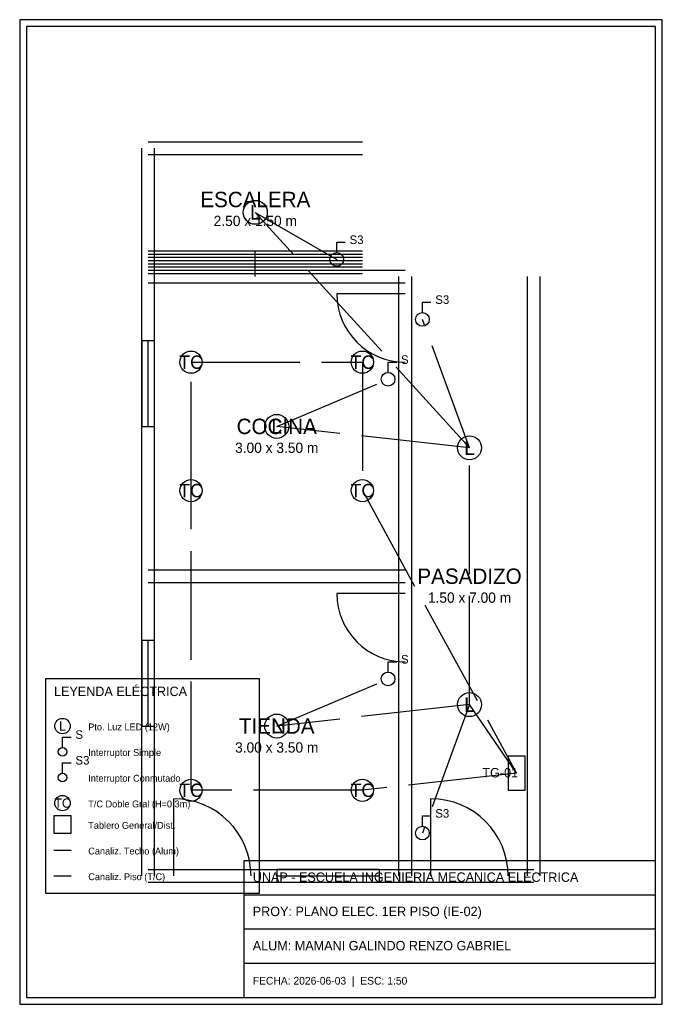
# Model space of a CAD drawing. Header units: metres. Extents: x -1.5 to 6, y -1.5 to 10.
import ezdxf
from ezdxf.enums import TextEntityAlignment as Align

# ---------------------------------------------------------------- set-up
doc = ezdxf.new("R2010")
doc.units = ezdxf.units.M
doc.linetypes.add('DASHED', pattern=[1.524, 1.27, -0.254])
for name, color, linetype in [('ELEC_ALUMBRADO', 3, 'Continuous'), ('ELEC_CONDUIT', 3, 'Continuous'), ('ELEC_TOMACORRIENTES', 6, 'Continuous'), ('ESCALERAS', 8, 'Continuous'), ('MARCO', 7, 'Continuous'), ('MUROS', 8, 'Continuous'), ('PUERTAS', 8, 'Continuous'), ('TEXTOS', 8, 'Continuous'), ('VENTANAS', 8, 'Continuous')]:
    doc.layers.add(name, color=color, linetype=linetype)

msp = doc.modelspace()

# ---------------------------------------------------------------- linework, layer by layer
at = {"layer": 'ELEC_ALUMBRADO', "color": 3}
for p, q in [((2.2, 7.28), (2.2, 7.4)), ((2.2, 7.4), (2.3, 7.4)), ((3.2, 6.58), (3.2, 6.7)), ((3.2, 6.7), (3.3, 6.7)), ((2.8, 5.88), (2.8, 6)), ((2.8, 6), (2.9, 6)), ((2.8, 2.38), (2.8, 2.5)), ((2.8, 2.5), (2.9, 2.5)), ((3.2, 0.58), (3.2, 0.7)), ((3.2, 0.7), (3.3, 0.7))]:
    msp.add_line(p, q, dxfattribs=at)
at = {"layer": 'ELEC_ALUMBRADO', "color": 1}
msp.add_lwpolyline([(4.2, 1), (4.4, 1), (4.4, 1.4), (4.2, 1.4)], close=True, dxfattribs=at)
at = {"layer": 'ELEC_ALUMBRADO', "color": 3}
for centre, radius in [((1.25, 7.75), 0.14), ((2.2, 7.2), 0.08), ((3.2, 6.5), 0.08), ((2.8, 5.8), 0.08), ((1.5, 5.25), 0.14), ((3.75, 5), 0.14), ((2.8, 2.3), 0.08), ((3.75, 2), 0.14), ((1.5, 1.75), 0.14), ((3.2, 0.5), 0.08)]:
    msp.add_circle(centre, radius, dxfattribs=at)
at = {"layer": 'ELEC_CONDUIT', "color": 3, "linetype": 'DASHED'}
for p, q in [((3.75, 5), (1.25, 7.75)), ((1.25, 7.75), (2.2, 7.2)), ((3.75, 5), (3.2, 6.5)), ((1.5, 5.25), (2.8, 5.8)), ((3.75, 5), (1.5, 5.25)), ((3.75, 2), (3.75, 5)), ((1.5, 1.75), (2.8, 2.3)), ((3.75, 2), (1.5, 1.75)), ((3.75, 2), (3.2, 0.5)), ((4.3, 1.2), (3.75, 2))]:
    msp.add_line(p, q, dxfattribs=at)
at = {"layer": 'ELEC_CONDUIT', "color": 6, "linetype": 'DASHED'}
for p, q in [((0.5, 4.5), (0.5, 6)), ((0.5, 6), (2.5, 6)), ((2.5, 6), (2.5, 4.5)), ((0.5, 1), (0.5, 4.5)), ((2.5, 4.5), (4.3, 1.2)), ((4.3, 1.2), (2.5, 1)), ((2.5, 1), (0.5, 1))]:
    msp.add_line(p, q, dxfattribs=at)
at = {"layer": 'ELEC_TOMACORRIENTES', "color": 6}
for centre in [(0.5, 6), (2.5, 6), (0.5, 4.5), (2.5, 4.5), (0.5, 1), (2.5, 1)]:
    msp.add_circle(centre, 0.13, dxfattribs=at)
at = {"layer": 'ESCALERAS', "color": 8}
for p, q in [((0, 7.3), (2.5, 7.3)), ((0, 7.2625), (1.25, 7.2625)), ((1.25, 7), (1.25, 7.3)), ((1.25, 7.2625), (2.5, 7.2625)), ((0, 7.225), (1.25, 7.225)), ((0, 7.1875), (1.25, 7.1875)), ((0, 7.15), (1.25, 7.15)), ((1.25, 7.225), (2.5, 7.225)), ((1.25, 7.1875), (2.5, 7.1875)), ((1.25, 7.15), (2.5, 7.15)), ((0, 7.1125), (1.25, 7.1125)), ((0, 7.075), (1.25, 7.075)), ((0, 7.0375), (1.25, 7.0375)), ((1.25, 7.1125), (2.5, 7.1125)), ((1.25, 7.075), (2.5, 7.075)), ((1.25, 7.0375), (2.5, 7.0375))]:
    msp.add_line(p, q, dxfattribs=at)
at = {"layer": 'MARCO', "color": 7}
for p, q in [((6, 10), (-1.5, 10)), ((-1.5, 10), (-1.5, -1.5)), ((5.92, 9.92), (-1.42, 9.92)), ((-1.42, 9.92), (-1.42, -1.42)), ((5.92, -1.42), (5.92, 9.92)), ((6, -1.5), (6, 10)), ((1.12, -1.42), (1.12, 0.18)), ((1.12, 0.18), (5.92, 0.18)), ((1.12, -0.22), (5.92, -0.22)), ((1.12, -0.62), (5.92, -0.62)), ((1.12, -1.02), (5.92, -1.02)), ((-1.42, -1.42), (5.92, -1.42)), ((-1.5, -1.5), (6, -1.5))]:
    msp.add_line(p, q, dxfattribs=at)
at = {"layer": 'MUROS', "color": 8}
for p, q in [((0, 8.575), (2.5, 8.575)), ((-0.075, 7), (-0.075, 8.5)), ((0, 8.425), (2.5, 8.425)), ((0.075, 7), (0.075, 8.5)), ((0, 7.075), (3, 7.075)), ((0, 7.075), (2.5, 7.075)), ((-0.075, 3.5), (-0.075, 7)), ((0, 6.925), (3, 6.925)), ((0, 6.925), (2.5, 6.925)), ((0.075, 3.5), (0.075, 7)), ((2.925, 3.5), (2.925, 7)), ((2.925, 0), (2.925, 7)), ((3.075, 3.5), (3.075, 7)), ((3.075, 0), (3.075, 7)), ((4.425, 0), (4.425, 7)), ((4.575, 0), (4.575, 7)), ((0, 3.575), (3, 3.575)), ((-0.075, 0), (-0.075, 3.5)), ((0.075, 0), (0.075, 3.5)), ((2.925, 0), (2.925, 3.5)), ((3.075, 0), (3.075, 3.5)), ((0, 3.425), (3, 3.425)), ((0, 0.075), (3, 0.075)), ((3, 0.075), (4.5, 0.075)), ((0, -0.075), (3, -0.075)), ((3, -0.075), (4.5, -0.075))]:
    msp.add_line(p, q, dxfattribs=at)
at = {"layer": 'PUERTAS', "color": 2}
for p, q in [((3, 6.8), (2.2, 6.8)), ((3, 3.3), (2.2, 3.3)), ((0.3, 0), (0.3, 0.9)), ((3.3, 0), (3.3, 0.9))]:
    msp.add_line(p, q, dxfattribs=at)
for centre, radius, start, end in [((3, 6.8), 0.8, 180, 270), ((3, 3.3), 0.8, 180, 270), ((0.3, 0), 0.9, 0, 90), ((3.3, 0), 0.9, 0, 90)]:
    msp.add_arc(centre, radius, start, end, dxfattribs=at)
at = {"layer": 'TEXTOS', "color": 3}
for p, q in [((-1, 1.5), (-1, 1.62)), ((-1, 1.62), (-0.9, 1.62)), ((-1, 1.2), (-1, 1.32)), ((-1, 1.32), (-0.9, 1.32))]:
    msp.add_line(p, q, dxfattribs=at)
at = {"layer": 'TEXTOS', "color": 3, "linetype": 'DASHED'}
msp.add_line((-1.1, 0.3), (-0.9, 0.3), dxfattribs=at)
at = {"layer": 'TEXTOS', "color": 6, "linetype": 'DASHED'}
msp.add_line((-1.1, 0), (-0.9, 0), dxfattribs=at)
at = {"layer": 'TEXTOS', "color": 8}
msp.add_lwpolyline([(-1.2, -0.2), (1.3, -0.2), (1.3, 2.3), (-1.2, 2.3)], close=True, dxfattribs=at)
at = {"layer": 'TEXTOS', "color": 1}
msp.add_lwpolyline([(-1.1, 0.5), (-0.9, 0.5), (-0.9, 0.7), (-1.1, 0.7)], close=True, dxfattribs=at)
at = {"layer": 'TEXTOS', "color": 3}
for centre, radius in [((-1, 1.75), 0.09), ((-1, 1.45), 0.05), ((-1, 1.15), 0.05)]:
    msp.add_circle(centre, radius, dxfattribs=at)
at = {"layer": 'TEXTOS', "color": 6}
msp.add_circle((-1, 0.85), 0.09, dxfattribs=at)
at = {"layer": 'VENTANAS', "color": 4}
for p, q in [((0.075, 6.25), (-0.075, 6.25)), ((-0.075, 6.25), (-0.075, 5.25)), ((0, 5.25), (0, 6.25)), ((0.075, 5.25), (0.075, 6.25)), ((-0.075, 5.25), (0.075, 5.25)), ((0.075, 2.75), (-0.075, 2.75)), ((-0.075, 2.75), (-0.075, 1.75)), ((0, 1.75), (0, 2.75)), ((0.075, 1.75), (0.075, 2.75)), ((-0.075, 1.75), (0.075, 1.75)), ((2.7, 0.075), (1.5, 0.075)), ((1.5, 0.075), (1.5, -0.075)), ((1.5, 0), (2.7, 0)), ((2.7, -0.075), (2.7, 0.075)), ((1.5, -0.075), (2.7, -0.075))]:
    msp.add_line(p, q, dxfattribs=at)

# ---------------------------------------------------------------- texts
at = {"layer": 'ELEC_ALUMBRADO', "color": 3}
for p in [(1.25, 7.75), (1.5, 5.25), (3.75, 5), (3.75, 2), (1.5, 1.75)]:
    msp.add_text('L', height=0.168, dxfattribs=at).set_placement(p, align=Align.MIDDLE_CENTER)
for s, p in [('S3', (2.35, 7.38)), ('S3', (3.35, 6.68)), ('S', (2.95, 5.98)), ('S', (2.95, 2.48)), ('S3', (3.35, 0.68))]:
    msp.add_text(s, height=0.1, dxfattribs=at).set_placement(p)
at = {"layer": 'ELEC_ALUMBRADO', "color": 1}
msp.add_text('TG-01', height=0.11, dxfattribs=at).set_placement((3.9, 1.15))
at = {"layer": 'ELEC_TOMACORRIENTES', "color": 6}
for p in [(0.5, 6), (2.5, 6), (0.5, 4.5), (2.5, 4.5), (0.5, 1), (2.5, 1)]:
    msp.add_text('TC', height=0.156, dxfattribs=at).set_placement(p, align=Align.MIDDLE_CENTER)
at = {"layer": 'TEXTOS', "color": 8}
for s, height, p in [('ESCALERA', 0.18, (1.25, 7.9)), ('2.50 x 1.50 m', 0.12, (1.25, 7.65)), ('COCINA', 0.18, (1.5, 5.25)), ('3.00 x 3.50 m', 0.12, (1.5, 5)), ('PASADIZO', 0.18, (3.75, 3.5)), ('1.50 x 7.00 m', 0.12, (3.75, 3.25)), ('TIENDA', 0.18, (1.5, 1.75)), ('3.00 x 3.50 m', 0.12, (1.5, 1.5))]:
    msp.add_text(s, height=height, dxfattribs=at).set_placement(p, align=Align.MIDDLE_CENTER)
at = {"layer": 'TEXTOS', "color": 7}
for s, height, p in [('LEYENDA ELÉCTRICA', 0.11, (-1.1, 2.1)), ('Pto. Luz LED (12W)', 0.08, (-0.7, 1.7)), ('Interruptor Simple', 0.08, (-0.7, 1.4)), ('Interruptor Conmutado', 0.08, (-0.7, 1.1)), ('T/C Doble Gral (H=0.3m)', 0.08, (-0.7, 0.8)), ('Tablero General/Dist.', 0.08, (-0.7, 0.55)), ('Canaliz. Techo (Alum)', 0.08, (-0.7, 0.25)), ('Canaliz. Piso (T/C)', 0.08, (-0.7, -0.05)), ('UNAP - ESCUELA INGENIERIA MECANICA ELECTRICA', 0.11, (1.22, -0.07)), ('PROY: PLANO ELEC. 1ER PISO (IE-02)', 0.11, (1.22, -0.47)), ('ALUM: MAMANI GALINDO RENZO GABRIEL', 0.11, (1.22, -0.87)), ('FECHA: 2026-06-03  |  ESC: 1:50', 0.09, (1.22, -1.27))]:
    msp.add_text(s, height=height, dxfattribs=at).set_placement(p)
at = {"layer": 'TEXTOS', "color": 3}
msp.add_text('L', height=0.108, dxfattribs=at).set_placement((-1, 1.75), align=Align.MIDDLE_CENTER)
for s, p in [('S', (-0.85, 1.6)), ('S3', (-0.85, 1.3))]:
    msp.add_text(s, height=0.1, dxfattribs=at).set_placement(p)
at = {"layer": 'TEXTOS', "color": 6}
msp.add_text('TC', height=0.108, dxfattribs=at).set_placement((-1, 0.85), align=Align.MIDDLE_CENTER)

doc.saveas('drawing.dxf')
